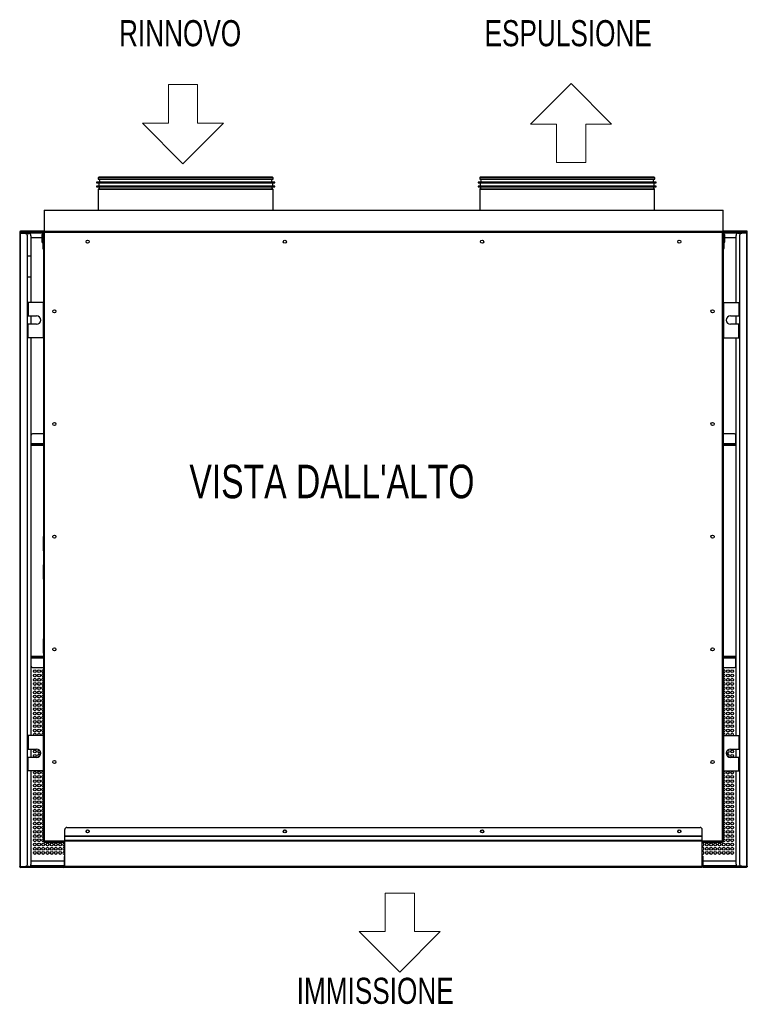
# Model space of a CAD drawing. Header units: millimetres. Extents: x 318 to 5748, y 314 to 3952.
# Tile 1 of 23: x 1731 to 2764, y 314 to 1712. Entities that reach past the tile are written whole.
import ezdxf

# ---------------------------------------------------------------- set-up
doc = ezdxf.new("R2010")
doc.units = ezdxf.units.MM
doc.header["$LTSCALE"] = 5
doc.styles.add('SLDTEXTSTYLE0', font='TXT', dxfattribs={"width": 0.75})

msp = doc.modelspace()

# ---------------------------------------------------------------- linework, layer by layer
at = {"color": 5, "linetype": 'Continuous', "lineweight": 18, "true_color": 0x0000ff}
for p, q in [((1942.5, 1565.2), (1942.5, 1619.8)), ((1942.5, 1619.8), (1984.1, 1619.8)), ((1984.1, 1619.8), (1984.1, 1565.2)), ((1963.3, 1507.6), (1905.7, 1565.2)), ((1905.7, 1565.2), (1942.5, 1565.2)), ((1963.3, 1507.6), (2020.9, 1565.2)), ((2020.9, 1565.2), (1984.1, 1565.2)), ((2250.2, 417.2), (2250.2, 471.8)), ((2250.2, 471.8), (2291.8, 471.8)), ((2291.8, 471.8), (2291.8, 417.2)), ((2271, 359.6), (2213.4, 417.2)), ((2213.4, 417.2), (2250.2, 417.2)), ((2271, 359.6), (2328.6, 417.2)), ((2328.6, 417.2), (2291.8, 417.2))]:
    msp.add_line(p, q, dxfattribs=at)
at = {"color": 1, "linetype": 'Continuous', "lineweight": 18}
for p, q in [((2514.2, 1621.5), (2456.7, 1563.9)), ((2514.2, 1621.5), (2571.8, 1563.9)), ((2456.7, 1563.9), (2493.5, 1563.9)), ((2493.5, 1563.9), (2493.5, 1509.3)), ((2571.8, 1563.9), (2535, 1563.9)), ((2535, 1509.3), (2535, 1563.9)), ((2493.5, 1509.3), (2535, 1509.3))]:
    msp.add_line(p, q, dxfattribs=at)
at = {"color": 7, "linetype": 'Continuous', "lineweight": 25}
for p, q in [((1842.9, 1487.5), (1842.9, 1485.4)), ((1842.9, 1485.4), (1967.1, 1485.4)), ((1844.1, 1485.2), (1845.1, 1481.4)), ((1967.1, 1485.4), (2091.3, 1485.4)), ((2089.1, 1481.4), (2090.1, 1485.2)), ((2091.3, 1485.4), (2091.3, 1487.5)), ((2384.5, 1487.5), (2384.5, 1485.4)), ((2384.5, 1485.4), (2508.7, 1485.4)), ((2385.7, 1485.2), (2386.7, 1481.4)), ((2508.7, 1485.4), (2632.9, 1485.4)), ((2630.7, 1481.4), (2631.7, 1485.2)), ((2632.9, 1485.4), (2632.9, 1487.5)), ((1840.6, 1481.4), (1840.6, 1480.4)), ((1967.1, 1481.4), (1840.6, 1481.4)), ((1840.6, 1480.4), (1967.1, 1480.4)), ((1840.6, 1475.7), (1840.6, 1474.7)), ((1967.1, 1475.7), (1840.6, 1475.7)), ((1840.6, 1474.7), (1967.1, 1474.7)), ((1843.1, 1471), (1843.1, 1441.8)), ((1845.1, 1474.7), (1843.2, 1471.5)), ((1843.6, 1480.4), (1843.6, 1475.7)), ((2093.6, 1481.4), (1967.1, 1481.4)), ((1967.1, 1480.4), (2093.6, 1480.4)), ((2093.6, 1475.7), (1967.1, 1475.7)), ((1967.1, 1474.7), (2093.6, 1474.7)), ((2091, 1471.5), (2089.1, 1474.7)), ((2090.6, 1475.7), (2090.6, 1480.4)), ((2091.1, 1441.8), (2091.1, 1471)), ((2093.6, 1480.4), (2093.6, 1481.4)), ((2093.6, 1474.7), (2093.6, 1475.7)), ((2382.2, 1481.4), (2382.2, 1480.4)), ((2508.7, 1481.4), (2382.2, 1481.4)), ((2382.2, 1480.4), (2508.7, 1480.4)), ((2382.2, 1475.7), (2382.2, 1474.7)), ((2508.7, 1475.7), (2382.2, 1475.7)), ((2382.2, 1474.7), (2508.7, 1474.7)), ((2384.7, 1471), (2384.7, 1441.8)), ((2386.7, 1474.7), (2384.8, 1471.5)), ((2385.2, 1480.4), (2385.2, 1475.7)), ((2635.2, 1481.4), (2508.7, 1481.4)), ((2508.7, 1480.4), (2635.2, 1480.4)), ((2635.2, 1475.7), (2508.7, 1475.7)), ((2508.7, 1474.7), (2635.2, 1474.7)), ((2632.6, 1471.5), (2630.7, 1474.7)), ((2632.2, 1475.7), (2632.2, 1480.4)), ((2632.7, 1441.8), (2632.7, 1471)), ((2635.2, 1480.4), (2635.2, 1481.4)), ((2635.2, 1474.7), (2635.2, 1475.7)), ((1766.2, 1441.8), (1766.2, 1411.8)), ((1766.2, 1441.8), (2730.2, 1441.8)), ((2730.2, 1411.8), (2730.2, 1441.8)), ((1731.5, 1410.6), (1731.5, 1410.6)), ((1731.5, 1410.3), (1731.5, 1408.3)), ((1731.5, 1408.3), (1731.5, 509.6)), ((1732.5, 1408.3), (1731.5, 1408.3)), ((1732.3, 1408.3), (1732.3, 1410.3)), ((1732.4, 1410.6), (1733.5, 1410.6)), ((1732.5, 1411.6), (1732.5, 1411.6)), ((1732.5, 1410.7), (1732.5, 1410.6)), ((1742.5, 1410.6), (1732.5, 1410.6)), ((1732.5, 509.6), (1732.5, 1408.3)), ((1739.5, 1408.3), (1732.5, 1408.3)), ((1764.2, 1411.6), (1732.8, 1411.6)), ((1732.8, 1410.8), (1764.2, 1410.8)), ((1733.5, 1410.6), (1740.5, 1410.6)), ((1739.5, 1408.3), (1744.5, 1408.3)), ((1740.5, 1408.3), (1740.5, 1410.6)), ((1742.5, 1410.8), (1742.5, 1409.6)), ((1742.5, 1409.6), (1742.5, 1408.3)), ((1742.5, 512.6), (1742.5, 1405.3)), ((1747.5, 1405.3), (1747.5, 1376.6)), ((1747.5, 1402.6), (1763.1, 1402.6)), ((1763.6, 1406.9), (1763.1, 1406.4)), ((1763.1, 1406.4), (1763.1, 1396.4)), ((1764.4, 1406.9), (1763.6, 1406.9)), ((1763.6, 1406.9), (1763.6, 1401.4)), ((1763.6, 1401.4), (1763.6, 1395.9)), ((1766.4, 1411.6), (1764.2, 1411.6)), ((1764.4, 1410.6), (1764.4, 1386.6)), ((1765.2, 1386.6), (1765.2, 1410.6)), ((1765.6, 1410.5), (1765.2, 1410.5)), ((1765.6, 1404.7), (1765.2, 1405.8)), ((1765.2, 1397), (1765.6, 1398.2)), ((1765.6, 1411), (1765.6, 545)), ((1766.4, 1411), (1765.6, 1411)), ((1765.9, 1411.3), (1765.9, 1411)), ((1766.4, 1411.3), (1765.9, 1411.3)), ((1766.2, 1411.8), (2730.2, 1411.8)), ((1766.4, 1411), (1766.4, 1411.8)), ((1766.4, 1411), (1766.9, 1410.5)), ((1766.9, 1410.5), (1766.4, 1411)), ((1766.4, 1411), (1766.4, 1411)), ((1766.4, 1411), (1766.4, 1411)), ((1766.9, 1410.5), (2728.9, 1410.5)), ((1766.9, 545.5), (1766.9, 1410.5)), ((2729.4, 1411), (2728.9, 1410.5)), ((2728.9, 1410.5), (2729.4, 1411)), ((2728.9, 1410.5), (2728.9, 545.5)), ((2729.4, 1411), (2729.4, 1411.8)), ((2730.9, 1411.6), (2729.4, 1411.6)), ((2729.9, 1411.3), (2729.4, 1411.3)), ((2729.4, 1411), (2730.2, 1411)), ((2729.4, 1411), (2729.4, 1411)), ((2729.4, 1411), (2729.4, 1411)), ((2729.9, 1411), (2729.9, 1411.3)), ((2730.2, 545), (2730.2, 1411)), ((2730.7, 1410.5), (2730.2, 1410.5)), ((2730.7, 1406), (2730.2, 1404.7)), ((2730.2, 1398.2), (2730.7, 1396.8)), ((2730.7, 1411), (2730.7, 1387)), ((2731.5, 1387), (2731.5, 1411)), ((2732.2, 1406.9), (2731.5, 1406.9)), ((2763.1, 1412), (2731.7, 1412)), ((2731.7, 1411.2), (2763.1, 1411.2)), ((2732.7, 1406.4), (2732.2, 1406.9)), ((2732.2, 1401.4), (2732.2, 1406.9)), ((2732.2, 1395.9), (2732.2, 1401.4)), ((2732.7, 1396.4), (2732.7, 1406.4)), ((2732.7, 1402.6), (2748.4, 1402.6)), ((2748.4, 1310.5), (2748.4, 1405.7)), ((2751.4, 1408.7), (2756.4, 1408.7)), ((2753.3, 1409.6), (2753.3, 1411.2)), ((2763.3, 1410.6), (2753.3, 1410.6)), ((2753.3, 1408.7), (2753.3, 1409.6)), ((2753.4, 1405.7), (2753.4, 513)), ((2755.3, 1410.6), (2755.3, 1408.7)), ((2762.3, 1410.6), (2755.3, 1410.6)), ((2763.4, 1408.7), (2756.4, 1408.7)), ((2763.6, 1410.6), (2762.3, 1410.6)), ((2763.3, 1410.6), (2763.3, 1411.2)), ((2763.4, 1408.7), (2763.4, 510)), ((2764.4, 1408.7), (2763.4, 1408.7)), ((2763.6, 1408.7), (2763.6, 1410.7)), ((2764.4, 1408.7), (2764.4, 1410.7)), ((2764.4, 510), (2764.4, 1408.7)), ((1763.1, 1396.4), (1763.6, 1395.9)), ((1763.6, 1395.9), (1764.4, 1395.9)), ((1764.4, 1386.6), (1765.2, 1386.6)), ((1765.1, 1386.6), (1765.1, 1310.5)), ((2730.7, 1310.5), (2730.7, 1387)), ((2730.7, 1387), (2731.5, 1387)), ((2731.5, 1395.9), (2732.2, 1395.9)), ((2732.2, 1395.9), (2732.7, 1396.4)), ((1742.5, 1376.6), (1747.5, 1376.6)), ((1747.5, 1376.1), (1742.5, 1376.1)), ((1747.5, 1376.1), (1747.5, 1347.1)), ((1742.5, 1347.1), (1747.5, 1347.1)), ((1747.5, 1346.6), (1742.5, 1346.6)), ((1747.5, 1346.6), (1747.5, 1310.5)), ((1743.4, 1310.5), (1742.5, 1310.5)), ((1743.4, 1310.5), (1743.4, 1291.5)), ((1765.4, 1310.5), (1743.4, 1310.5)), ((1765.4, 1260.5), (1765.4, 1310.5)), ((1765.4, 1310.5), (1765.6, 1310.5)), ((2730.2, 1310.5), (2730.4, 1310.5)), ((2730.4, 1310.5), (2730.4, 1260.5)), ((2730.4, 1310.5), (2752.4, 1310.5)), ((2752.4, 1310.5), (2752.4, 1291.5)), ((2752.4, 1310.5), (2753.4, 1310.5)), ((1742.5, 1291.5), (1743.4, 1291.5)), ((1743.4, 1291.5), (1755.4, 1291.5)), ((1747.5, 1291.5), (1747.5, 1279.5)), ((2740.4, 1291.5), (2752.4, 1291.5)), ((2748.4, 1279.5), (2748.4, 1291.5)), ((2752.4, 1291.5), (2753.4, 1291.5)), ((1743.4, 1279.5), (1742.5, 1279.5)), ((1743.4, 1260.5), (1743.4, 1279.5)), ((1755.4, 1279.5), (1743.4, 1279.5)), ((2752.4, 1279.5), (2740.4, 1279.5)), ((2752.4, 1260.5), (2752.4, 1279.5)), ((2753.4, 1279.5), (2752.4, 1279.5)), ((1743.4, 1260.5), (1742.5, 1260.5)), ((1765.4, 1260.5), (1743.4, 1260.5)), ((1747.5, 1260.5), (1747.5, 695.5)), ((1765.1, 1260.5), (1765.1, 978.2)), ((1765.6, 1260.5), (1765.4, 1260.5)), ((2730.4, 1260.5), (2730.2, 1260.5)), ((2730.4, 1260.5), (2752.4, 1260.5)), ((2730.7, 695.5), (2730.7, 1260.5)), ((2748.4, 695.5), (2748.4, 1260.5)), ((2752.4, 1260.5), (2753.4, 1260.5)), ((1747.5, 1122), (1747.5, 1110)), ((1765.1, 1124), (1749.5, 1124)), ((2746.3, 1124), (2730.7, 1124)), ((2748.3, 1110), (2748.3, 1122)), ((1747.5, 1110.6), (1747.5, 1110.6)), ((1747.5, 1110), (1747.5, 1108)), ((1747.5, 1109.6), (1747.5, 1109.6)), ((1747.5, 1109), (1747.5, 1109)), ((1765.1, 1108), (1747.5, 1108)), ((1747.5, 1108), (1747.5, 1108)), ((2748.3, 1108), (2730.7, 1108)), ((2748.3, 1110.6), (2748.4, 1110.6)), ((2748.3, 1108), (2748.3, 1110)), ((2748.3, 1109.6), (2748.4, 1109.6)), ((2748.4, 1109), (2748.3, 1109)), ((2748.4, 1108), (2748.3, 1108)), ((1765.1, 978.2), (1765.6, 978.2)), ((1765.1, 957.8), (1765.1, 978.2)), ((1765.6, 957.8), (1765.1, 957.8)), ((1765.1, 957.8), (1765.1, 938.2)), ((1765.1, 938.2), (1765.6, 938.2)), ((1765.1, 917.8), (1765.1, 938.2)), ((1765.6, 917.8), (1765.1, 917.8)), ((1765.1, 917.8), (1765.1, 841.1)), ((1765.1, 841.1), (1765.1, 832.7)), ((1765.1, 812.4), (1765.1, 832.7)), ((1765.1, 812.4), (1765.1, 804)), ((1747.5, 808), (1747.5, 806)), ((1747.5, 808), (1765.1, 808)), ((1747.5, 808), (1747.5, 808)), ((1747.5, 807), (1747.5, 807)), ((1747.5, 806.4), (1747.5, 806.4)), ((1747.5, 806), (1747.5, 794)), ((1765.1, 804), (1765.1, 695.5)), ((2730.7, 808), (2748.3, 808)), ((2748.3, 806), (2748.3, 808)), ((2748.3, 808), (2748.4, 808)), ((2748.3, 807), (2748.4, 807)), ((2748.4, 806.4), (2748.3, 806.4)), ((2748.3, 794), (2748.3, 806)), ((1749.5, 792), (1765.1, 792)), ((1764.9, 788.9), (1765.1, 788.9)), ((2730.7, 792), (2746.3, 792)), ((1764.9, 782.9), (1765.1, 782.9)), ((1764.9, 776.9), (1765.1, 776.9)), ((1764.9, 770.9), (1765.1, 770.9)), ((1764.9, 764.9), (1765.1, 764.9)), ((1764.9, 758.9), (1765.1, 758.9)), ((1764.9, 752.9), (1765.1, 752.9)), ((1764.9, 746.9), (1765.1, 746.9)), ((1764.9, 740.9), (1765.1, 740.9)), ((1764.9, 734.9), (1765.1, 734.9)), ((1764.9, 728.9), (1765.1, 728.9)), ((1764.9, 722.9), (1765.1, 722.9)), ((1764.9, 716.9), (1765.1, 716.9)), ((1764.9, 710.9), (1765.1, 710.9)), ((1764.9, 704.9), (1765.1, 704.9)), ((1743.4, 695.5), (1742.5, 695.5)), ((1743.4, 695.5), (1743.4, 676.5)), ((1765.4, 695.5), (1743.4, 695.5)), ((1764.9, 698.9), (1765.1, 698.9)), ((1765.4, 645.5), (1765.4, 695.5)), ((1765.4, 695.5), (1765.6, 695.5)), ((2730.2, 695.5), (2730.4, 695.5)), ((2730.4, 695.5), (2730.4, 645.5)), ((2730.4, 695.5), (2752.4, 695.5)), ((2752.4, 695.5), (2752.4, 676.5)), ((2752.4, 695.5), (2753.4, 695.5)), ((1742.5, 676.5), (1743.4, 676.5)), ((1743.4, 676.5), (1755.4, 676.5)), ((1747.5, 676.5), (1747.5, 664.5)), ((1758.9, 674.9), (1759.7, 674.7)), ((2740.4, 676.5), (2752.4, 676.5)), ((2748.4, 664.5), (2748.4, 676.5)), ((2752.4, 676.5), (2753.4, 676.5)), ((1743.4, 664.5), (1742.5, 664.5)), ((1743.4, 645.5), (1743.4, 664.5)), ((1755.4, 664.5), (1743.4, 664.5)), ((2752.4, 664.5), (2740.4, 664.5)), ((2752.4, 645.5), (2752.4, 664.5)), ((2753.4, 664.5), (2752.4, 664.5)), ((1743.4, 645.5), (1742.5, 645.5)), ((1765.4, 645.5), (1743.4, 645.5)), ((1747.5, 645.5), (1747.5, 512.6)), ((1764.9, 644.9), (1765.1, 644.9)), ((1765.1, 645.5), (1765.1, 545.5)), ((1765.6, 645.5), (1765.4, 645.5)), ((2730.4, 645.5), (2730.2, 645.5)), ((2730.4, 645.5), (2752.4, 645.5)), ((2730.7, 545.5), (2730.7, 645.5)), ((2748.4, 513), (2748.4, 645.5)), ((2752.4, 645.5), (2753.4, 645.5)), ((1764.9, 638.9), (1765.1, 638.9)), ((1764.9, 632.9), (1765.1, 632.9)), ((1764.9, 626.9), (1765.1, 626.9)), ((1764.9, 620.9), (1765.1, 620.9)), ((1764.9, 614.9), (1765.1, 614.9)), ((1764.9, 608.9), (1765.1, 608.9)), ((1764.9, 602.9), (1765.1, 602.9)), ((1764.9, 596.9), (1765.1, 596.9)), ((1764.9, 590.9), (1765.1, 590.9)), ((1764.9, 584.9), (1765.1, 584.9)), ((1764.9, 578.9), (1765.1, 578.9)), ((1764.9, 572.9), (1765.1, 572.9)), ((1764.9, 566.9), (1765.1, 566.9)), ((1764.9, 560.9), (1765.1, 560.9)), ((1795.4, 552.9), (1795.4, 562.2)), ((1798.4, 565.2), (2697.4, 565.2)), ((2700.4, 552.9), (2700.4, 562.2)), ((1764.9, 554.9), (1765.1, 554.9)), ((1764.9, 548.9), (1765.1, 548.9)), ((1765.1, 545.5), (1765.6, 545.5)), ((1766.9, 545.5), (1766.4, 545)), ((1766.4, 545), (1766.9, 545.5)), ((2700.4, 552.9), (1795.4, 552.9)), ((1795.4, 552.6), (1795.4, 552.9)), ((1795.4, 552.6), (2700.4, 552.6)), ((1795.4, 546.8), (1795.4, 552.6)), ((2700.4, 546.8), (1795.4, 546.8)), ((1795.4, 546.8), (1795.4, 545.9)), ((1795.4, 509.9), (1795.4, 545.9)), ((1795.4, 545.9), (2700.4, 545.9)), ((2700.4, 552.9), (2700.4, 552.6)), ((2700.4, 546.8), (2700.4, 552.6)), ((2700.4, 545.9), (2700.4, 546.8)), ((2700.4, 509.9), (2700.4, 545.9)), ((2728.9, 545.5), (2729.4, 545)), ((2729.4, 545), (2728.9, 545.5)), ((2730.2, 545.5), (2730.7, 545.5)), ((1766.4, 545), (1765.6, 545)), ((1765.9, 545), (1765.9, 544.7)), ((1765.9, 544.7), (1766.4, 544.7)), ((1766.4, 545), (1766.4, 544.2)), ((1766.4, 545), (1766.4, 545)), ((1766.4, 545), (1766.4, 545)), ((1766.4, 544.2), (1795.4, 544.2)), ((1794.9, 542.9), (1795.4, 542.8)), ((1794.9, 536.9), (1795.4, 536.8)), ((2700.4, 544.2), (2729.4, 544.2)), ((2729.4, 545), (2730.2, 545)), ((2729.4, 545), (2729.4, 544.2)), ((2729.4, 545), (2729.4, 545)), ((2729.4, 545), (2729.4, 545)), ((2729.4, 544.7), (2729.9, 544.7)), ((2729.9, 544.7), (2729.9, 545)), ((1794.4, 517.4), (1747.5, 517.4)), ((1795.2, 523.3), (1794.4, 523.3)), ((1794.4, 523.3), (1794.4, 520.3)), ((1794.4, 520.3), (1795.2, 520.3)), ((1794.4, 520.3), (1794.4, 509.3)), ((1794.9, 530.9), (1795.4, 530.8)), ((1795.2, 523.3), (1795.2, 520.3)), ((1795.2, 509.3), (1795.2, 520.3)), ((1795.4, 517.4), (1795.2, 517.4)), ((1795.4, 524.3), (1795.4, 524.3)), ((1795.4, 523.5), (1795.4, 523.5)), ((2700.4, 524.7), (2700.5, 524.7)), ((2700.4, 523.9), (2700.5, 523.9)), ((2700.7, 517.4), (2700.4, 517.4)), ((2701.5, 523.7), (2700.7, 523.7)), ((2700.7, 520.7), (2700.7, 523.7)), ((2700.7, 520.7), (2700.7, 509.7)), ((2700.7, 520.7), (2701.5, 520.7)), ((2701.5, 520.7), (2701.5, 523.7)), ((2701.5, 509.7), (2701.5, 520.7)), ((2748.4, 517.4), (2701.5, 517.4)), ((1731.5, 509.4), (1731.5, 509.6)), ((1731.5, 509.6), (1732.5, 509.6)), ((1731.5, 509.4), (1731.5, 509.4)), ((1732.4, 509.4), (1733.3, 509.4)), ((1742.3, 509.4), (1732.4, 509.4)), ((1732.5, 509.6), (1739.5, 509.6)), ((1794.2, 509.1), (1732.8, 509.1)), ((1794.2, 508.3), (1732.8, 508.3)), ((1733.3, 509.4), (1742.3, 509.4)), ((1744.5, 509.6), (1739.5, 509.6)), ((1742.3, 509.4), (1742.3, 509.6)), ((1742.3, 509.6), (1742.3, 509.1)), ((2753.6, 508.6), (1794.8, 508.6)), ((2700.4, 509.9), (1795.4, 509.9)), ((1795.4, 509.9), (1795.4, 508.7)), ((1795.4, 508.7), (2700.4, 508.7)), ((1796.4, 508.7), (2699.4, 508.7)), ((1796.4, 508.7), (1796.4, 508.7)), ((2699.4, 508.7), (2699.4, 508.7)), ((2700.4, 508.7), (2700.4, 509.9)), ((2763.1, 509.5), (2701.7, 509.5)), ((2701.7, 508.7), (2763.1, 508.7)), ((2756.4, 510), (2751.4, 510)), ((2753.6, 510), (2753.6, 509.5)), ((2753.6, 509.5), (2753.6, 510)), ((2753.6, 508.6), (2753.6, 508.7)), ((2763.6, 508.6), (2753.6, 508.6)), ((2756.4, 510), (2763.4, 510)), ((2763.4, 510), (2764.4, 510)), ((2763.6, 508.6), (2763.6, 508.8)), ((2764.4, 509.4), (2764.2, 509.4)), ((2764.4, 510), (2764.4, 509.4))]:
    msp.add_line(p, q, dxfattribs=at)
at = {"color": 8, "linetype": 'Continuous', "lineweight": 25}
for p, q in [((1967.1, 1487.5), (1842.9, 1487.5)), ((1967.1, 1485.2), (1844.1, 1485.2)), ((2091.3, 1487.5), (1967.1, 1487.5)), ((2090.1, 1485.2), (1967.1, 1485.2)), ((2508.7, 1487.5), (2384.5, 1487.5)), ((2508.7, 1485.2), (2385.7, 1485.2)), ((2632.9, 1487.5), (2508.7, 1487.5)), ((2631.7, 1485.2), (2508.7, 1485.2)), ((1967.1, 1471), (1843.1, 1471)), ((1967.1, 1471.5), (1843.2, 1471.5)), ((2091, 1471.5), (1967.1, 1471.5)), ((2091.1, 1471), (1967.1, 1471)), ((2508.7, 1471), (2384.7, 1471)), ((2508.7, 1471.5), (2384.8, 1471.5)), ((2632.6, 1471.5), (2508.7, 1471.5)), ((2632.7, 1471), (2508.7, 1471)), ((1733.5, 1410.6), (1733.5, 1408.3)), ((1740.5, 1410.1), (1742.5, 1410.1)), ((1742.5, 1409.6), (1764.4, 1409.6)), ((2731.5, 1409.6), (2753.3, 1409.6)), ((2753.3, 1410.1), (2755.3, 1410.1)), ((2762.3, 1408.7), (2762.3, 1410.6)), ((1747.5, 1111.1), (1747.5, 1111.1)), ((1765.1, 1110), (1747.5, 1110)), ((1765.1, 1107.5), (1747.5, 1107.5)), ((2748.3, 1110), (2730.7, 1110)), ((2748.4, 1107.5), (2730.7, 1107.5)), ((2748.4, 1111.1), (2748.3, 1111.1)), ((1765.6, 841.1), (1765.1, 841.1)), ((1765.1, 832.7), (1765.6, 832.7)), ((1765.6, 812.4), (1765.1, 812.4)), ((1747.5, 808.5), (1765.1, 808.5)), ((1747.5, 806), (1765.1, 806)), ((1747.5, 805.4), (1747.5, 805.4)), ((1765.6, 804), (1765.1, 804)), ((2730.7, 808.5), (2748.4, 808.5)), ((2730.7, 806), (2748.3, 806)), ((2748.3, 805.4), (2748.4, 805.4)), ((1795.4, 545.5), (1766.9, 545.5)), ((2728.9, 545.5), (2700.4, 545.5)), ((1733.3, 509.4), (1733.3, 509.6)), ((1794.4, 510.4), (1746.4, 510.4)), ((1795.4, 510.4), (1795.2, 510.4)), ((2700.7, 510.4), (2700.4, 510.4)), ((2750, 510.4), (2701.5, 510.4)), ((2762.6, 510), (2762.6, 509.5))]:
    msp.add_line(p, q, dxfattribs=at)
at = {"color": 7, "linetype": 'Continuous', "lineweight": 25, "flags": 128}
msp.add_lwpolyline([(2736, 674.7), (2736.2, 674.7), (2736.9, 674.9)], dxfattribs=at)
at = {"color": 7, "linetype": 'Continuous', "lineweight": 25}
for centre, radius in [((1827.9, 1396.8), 2.25), ((2107.9, 1396.8), 2.25), ((2387.9, 1396.8), 2.25), ((2667.9, 1396.8), 2.25), ((1780.7, 1298), 2.25), ((2715.1, 1298), 2.25), ((1780.7, 1138), 2.25), ((2715.1, 1138), 2.25), ((1780.7, 978), 2.25), ((2715.1, 978), 2.25), ((1780.7, 818), 2.25), ((2715.1, 818), 2.25), ((1752.9, 786.9), 2), ((1758.9, 786.9), 2), ((2736.9, 786.9), 2), ((2742.9, 786.9), 2), ((1752.9, 780.9), 2), ((1752.9, 774.9), 2), ((1752.9, 768.9), 2), ((1758.9, 780.9), 2), ((1758.9, 774.9), 2), ((1758.9, 768.9), 2), ((2736.9, 780.9), 2), ((2736.9, 774.9), 2), ((2736.9, 768.9), 2), ((2742.9, 780.9), 2), ((2742.9, 774.9), 2), ((2742.9, 768.9), 2), ((1752.9, 762.9), 2), ((1752.9, 756.9), 2), ((1758.9, 762.9), 2), ((1758.9, 756.9), 2), ((2736.9, 762.9), 2), ((2736.9, 756.9), 2), ((2742.9, 762.9), 2), ((2742.9, 756.9), 2), ((1752.9, 750.9), 2), ((1752.9, 744.9), 2), ((1758.9, 750.9), 2), ((1758.9, 744.9), 2), ((2736.9, 750.9), 2), ((2736.9, 744.9), 2), ((2742.9, 750.9), 2), ((2742.9, 744.9), 2), ((1752.9, 738.9), 2), ((1752.9, 732.9), 2), ((1752.9, 726.9), 2), ((1758.9, 738.9), 2), ((1758.9, 732.9), 2), ((1758.9, 726.9), 2), ((2736.9, 738.9), 2), ((2736.9, 732.9), 2), ((2736.9, 726.9), 2), ((2742.9, 738.9), 2), ((2742.9, 732.9), 2), ((2742.9, 726.9), 2), ((1752.9, 720.9), 2), ((1752.9, 714.9), 2), ((1758.9, 720.9), 2), ((1758.9, 714.9), 2), ((2736.9, 720.9), 2), ((2736.9, 714.9), 2), ((2742.9, 720.9), 2), ((2742.9, 714.9), 2), ((1752.9, 708.9), 2), ((1752.9, 702.9), 2), ((1758.9, 708.9), 2), ((1758.9, 702.9), 2), ((2736.9, 708.9), 2), ((2736.9, 702.9), 2), ((2742.9, 708.9), 2), ((2742.9, 702.9), 2), ((1752.9, 672.9), 2), ((2742.9, 672.9), 2), ((1752.9, 666.9), 2), ((1780.7, 658), 2.25), ((2715.1, 658), 2.25), ((2742.9, 666.9), 2), ((1752.9, 642.9), 2), ((1758.9, 642.9), 2), ((2736.9, 642.9), 2), ((2742.9, 642.9), 2), ((1752.9, 636.9), 2), ((1752.9, 630.9), 2), ((1758.9, 636.9), 2), ((1758.9, 630.9), 2), ((2736.9, 636.9), 2), ((2736.9, 630.9), 2), ((2742.9, 636.9), 2), ((2742.9, 630.9), 2), ((1752.9, 624.9), 2), ((1752.9, 618.9), 2), ((1758.9, 624.9), 2), ((1758.9, 618.9), 2), ((2736.9, 624.9), 2), ((2736.9, 618.9), 2), ((2742.9, 624.9), 2), ((2742.9, 618.9), 2), ((1752.9, 612.9), 2), ((1752.9, 606.9), 2), ((1752.9, 600.9), 2), ((1758.9, 612.9), 2), ((1758.9, 606.9), 2), ((1758.9, 600.9), 2), ((2736.9, 612.9), 2), ((2736.9, 606.9), 2), ((2736.9, 600.9), 2), ((2742.9, 612.9), 2), ((2742.9, 606.9), 2), ((2742.9, 600.9), 2), ((1752.9, 594.9), 2), ((1752.9, 588.9), 2), ((1758.9, 594.9), 2), ((1758.9, 588.9), 2), ((2736.9, 594.9), 2), ((2736.9, 588.9), 2), ((2742.9, 594.9), 2), ((2742.9, 588.9), 2), ((1752.9, 582.9), 2), ((1752.9, 576.9), 2), ((1758.9, 582.9), 2), ((1758.9, 576.9), 2), ((2736.9, 582.9), 2), ((2736.9, 576.9), 2), ((2742.9, 582.9), 2), ((2742.9, 576.9), 2), ((1752.9, 570.9), 2), ((1752.9, 564.9), 2), ((1752.9, 558.9), 2), ((1758.9, 570.9), 2), ((1758.9, 564.9), 2), ((1758.9, 558.9), 2), ((1827.9, 559.6), 2.25), ((2107.9, 559.6), 2.25), ((2387.9, 559.6), 2.25), ((2667.9, 559.6), 2.25), ((2736.9, 570.9), 2), ((2736.9, 564.9), 2), ((2736.9, 558.9), 2), ((2742.9, 570.9), 2), ((2742.9, 564.9), 2), ((2742.9, 558.9), 2), ((1752.9, 552.9), 2), ((1752.9, 546.9), 2), ((1758.9, 552.9), 2), ((1758.9, 546.9), 2), ((2736.9, 552.9), 2), ((2736.9, 546.9), 2), ((2742.9, 552.9), 2), ((2742.9, 546.9), 2), ((1752.9, 540.9), 2), ((1752.9, 534.9), 2), ((1758.9, 540.9), 2), ((1758.9, 534.9), 2), ((1764.9, 540.9), 2), ((1764.9, 534.9), 2), ((1770.9, 540.9), 2), ((1770.9, 534.9), 2), ((1776.9, 540.9), 2), ((1776.9, 534.9), 2), ((1782.9, 540.9), 2), ((1782.9, 534.9), 2), ((1788.9, 540.9), 2), ((1788.9, 534.9), 2), ((2706.9, 540.9), 2), ((2706.9, 534.9), 2), ((2712.9, 540.9), 2), ((2712.9, 534.9), 2), ((2718.9, 540.9), 2), ((2718.9, 534.9), 2), ((2724.9, 540.9), 2), ((2724.9, 534.9), 2), ((2730.9, 540.9), 2), ((2730.9, 534.9), 2), ((2736.9, 540.9), 2), ((2736.9, 534.9), 2), ((2742.9, 540.9), 2), ((2742.9, 534.9), 2), ((1752.9, 528.9), 2), ((1758.9, 528.9), 2), ((1764.9, 528.9), 2), ((1770.9, 528.9), 2), ((1776.9, 528.9), 2), ((1782.9, 528.9), 2), ((1788.9, 528.9), 2), ((2706.9, 528.9), 2), ((2712.9, 528.9), 2), ((2718.9, 528.9), 2), ((2724.9, 528.9), 2), ((2730.9, 528.9), 2), ((2736.9, 528.9), 2), ((2742.9, 528.9), 2)]:
    msp.add_circle(centre, radius, dxfattribs=at)
for centre, radius, start, end in [((1843.8, 1487.5), 0.9, 90, 180), ((1845, 1485.4), 0.9, 180, 194.4775), ((2089.2, 1485.4), 0.9, 345.5225, 0), ((2090.4, 1487.5), 0.9, 0, 90), ((2385.4, 1487.5), 0.9, 90, 180), ((2386.6, 1485.4), 0.9, 180, 194.4775), ((2630.8, 1485.4), 0.9, 345.5225, 0), ((2632, 1487.5), 0.9, 0, 90), ((1844.1, 1471), 1, 150, 180), ((2090.1, 1471), 1, 0, 30), ((2385.7, 1471), 1, 150, 180), ((2631.7, 1471), 1, 0, 30), ((1732.8, 1410.3), 1.3, 90, 180), ((1732.8, 1410.3), 0.5, 90, 180), ((1739.5, 1405.3), 3, 0, 90), ((1744.5, 1405.3), 3, 0, 90), ((1764.2, 1410.6), 1, 0, 90), ((1764.2, 1410.6), 0.2, 0, 90), ((2731.7, 1411), 1, 90, 180), ((2731.7, 1411), 0.2, 90, 180), ((2751.4, 1405.7), 3, 90, 180), ((2756.4, 1405.7), 3, 90, 180), ((2763.1, 1410.7), 1.3, 0, 90), ((2763.1, 1410.7), 0.5, 0, 90), ((1755.4, 1285.5), 6, 270, 90), ((2740.4, 1285.5), 6, 90, 270), ((1749.5, 1122), 2, 90, 180), ((2746.3, 1122), 2, 0, 90), ((1749.5, 794), 2, 180, 270), ((1764.9, 786.9), 2, 90, 274.4449), ((2730.9, 786.9), 2, 262.9636, 97.0364), ((2746.3, 794), 2, 270, 0), ((1764.9, 780.9), 2, 90, 274.4449), ((1764.9, 774.9), 2, 90, 274.4449), ((1764.9, 768.9), 2, 90, 274.4449), ((2730.9, 780.9), 2, 262.9636, 97.0364), ((2730.9, 774.9), 2, 262.9636, 97.0364), ((2730.9, 768.9), 2, 262.9636, 97.0364), ((1764.9, 762.9), 2, 90, 274.4449), ((1764.9, 756.9), 2, 90, 274.4449), ((2730.9, 762.9), 2, 262.9636, 97.0364), ((2730.9, 756.9), 2, 262.9636, 97.0364), ((1764.9, 750.9), 2, 90, 274.4449), ((1764.9, 744.9), 2, 90, 274.4449), ((2730.9, 750.9), 2, 262.9636, 97.0364), ((2730.9, 744.9), 2, 262.9636, 97.0364), ((1764.9, 738.9), 2, 90, 274.4449), ((1764.9, 732.9), 2, 90, 274.4449), ((1764.9, 726.9), 2, 90, 274.4449), ((2730.9, 738.9), 2, 262.9636, 97.0364), ((2730.9, 732.9), 2, 262.9636, 97.0364), ((2730.9, 726.9), 2, 262.9636, 97.0364), ((1764.9, 720.9), 2, 90, 274.4449), ((1764.9, 714.9), 2, 90, 274.4449), ((2730.9, 720.9), 2, 262.9636, 97.0364), ((2730.9, 714.9), 2, 262.9636, 97.0364), ((1764.9, 708.9), 2, 90, 274.4449), ((1764.9, 702.9), 2, 90, 274.4449), ((2730.9, 708.9), 2, 262.9636, 97.0364), ((2730.9, 702.9), 2, 262.9636, 97.0364), ((1752.9, 696.9), 2, 90, 221.8744), ((1752.9, 696.9), 2, 318.1256, 90), ((1758.9, 696.9), 2, 90, 221.8744), ((1758.9, 696.9), 2, 318.1256, 90), ((1764.9, 696.9), 2, 90, 221.8744), ((2730.9, 696.9), 2, 318.1256, 97.0364), ((2736.9, 696.9), 2, 90, 221.8744), ((2736.9, 696.9), 2, 318.1256, 90), ((2742.9, 696.9), 2, 90, 221.8744), ((2742.9, 696.9), 2, 318.1256, 90), ((1755.4, 670.5), 6, 270, 90), ((1758.9, 672.9), 2, 90, 358.7968), ((2740.4, 670.5), 6, 90, 270), ((2736.9, 672.9), 2, 174.792, 90), ((1758.9, 666.9), 2, 90, 241.157), ((1758.9, 666.9), 2, 26.936, 90), ((2736.9, 666.9), 2, 90, 155.9045), ((2736.9, 666.9), 2, 297.4743, 90), ((1764.9, 642.9), 2, 90, 274.4449), ((2730.9, 642.9), 2, 262.9636, 97.0364), ((1764.9, 636.9), 2, 90, 274.4449), ((1764.9, 630.9), 2, 90, 274.4449), ((2730.9, 636.9), 2, 262.9636, 97.0364), ((2730.9, 630.9), 2, 262.9636, 97.0364), ((1764.9, 624.9), 2, 90, 274.4449), ((1764.9, 618.9), 2, 90, 274.4449), ((2730.9, 624.9), 2, 262.9636, 97.0364), ((2730.9, 618.9), 2, 262.9636, 97.0364), ((1764.9, 612.9), 2, 90, 274.4449), ((1764.9, 606.9), 2, 90, 274.4449), ((1764.9, 600.9), 2, 90, 274.4449), ((2730.9, 612.9), 2, 262.9636, 97.0364), ((2730.9, 606.9), 2, 262.9636, 97.0364), ((2730.9, 600.9), 2, 262.9636, 97.0364), ((1764.9, 594.9), 2, 90, 274.4449), ((1764.9, 588.9), 2, 90, 274.4449), ((2730.9, 594.9), 2, 262.9636, 97.0364), ((2730.9, 588.9), 2, 262.9636, 97.0364), ((1764.9, 582.9), 2, 90, 274.4449), ((1764.9, 576.9), 2, 90, 274.4449), ((2730.9, 582.9), 2, 262.9636, 97.0364), ((2730.9, 576.9), 2, 262.9636, 97.0364), ((1764.9, 570.9), 2, 90, 274.4449), ((1764.9, 564.9), 2, 90, 274.4449), ((1764.9, 558.9), 2, 90, 274.4449), ((1798.4, 562.2), 3, 90, 180), ((1827.9, 559.2), 2.25, 4.7163, 175.2837), ((2107.9, 559.2), 2.25, 4.7163, 175.2837), ((2387.9, 559.2), 2.25, 4.7163, 175.2837), ((2667.9, 559.2), 2.25, 4.7163, 175.2837), ((2697.4, 562.2), 3, 0, 90), ((2730.9, 570.9), 2, 262.9636, 97.0364), ((2730.9, 564.9), 2, 262.9636, 97.0364), ((2730.9, 558.9), 2, 262.9636, 97.0364), ((1764.9, 552.9), 2, 90, 274.4449), ((1764.9, 546.9), 2, 90, 293.6396), ((2730.9, 546.9), 2, 246.3604, 97.0364), ((2730.9, 552.9), 2, 262.9636, 97.0364), ((1794.9, 540.9), 2, 90, 283.1499), ((1794.9, 534.9), 2, 90, 283.1499), ((2700.9, 540.9), 2, 254.1869, 105.8131), ((2700.9, 534.9), 2, 254.1869, 105.8131), ((1794.9, 528.9), 2, 90, 283.1499), ((1795.4, 523.3), 1, 90, 180), ((1795.4, 523.3), 0.2, 90, 180), ((2700.9, 528.9), 2, 254.1869, 105.8131), ((2700.5, 523.7), 1, 0, 90), ((2700.5, 523.7), 0.2, 0, 90), ((1732.8, 509.6), 1.3, 180, 270), ((1732.8, 509.6), 0.5, 180, 270), ((1739.5, 512.6), 3, 270, 0), ((1744.5, 512.6), 3, 270, 0), ((1794.2, 509.3), 1, 270, 0), ((1794.2, 509.3), 0.2, 270, 0), ((2701.7, 509.7), 1, 180, 270), ((2701.7, 509.7), 0.2, 180, 270), ((2751.4, 513), 3, 180, 270), ((2756.4, 513), 3, 180, 270), ((2763.1, 510), 1.3, 270, 0), ((2763.1, 510), 0.5, 270, 0)]:
    msp.add_arc(centre, radius, start, end, dxfattribs=at)
for points, knots in [([(1967.1, 1488.4), (1963.4, 1488.4), (1955.9, 1488.4), (1944.5, 1488.4), (1933, 1488.4), (1922.9, 1488.4), (1914.1, 1488.4), (1906.7, 1488.4), (1898.3, 1488.4), (1889.2, 1488.4), (1880.8, 1488.4), (1874, 1488.4), (1868.7, 1488.4), (1863.8, 1488.4), (1859.5, 1488.4), (1855.7, 1488.4), (1851.9, 1488.4), (1848.4, 1488.4), (1845.7, 1488.4), (1844.1, 1488.4), (1843.9, 1488.4), (1843.8, 1488.4)], [0, 0, 0, 0, 0.057279, 0.116486, 0.177452, 0.239965, 0.282509, 0.325403, 0.368621, 0.434127, 0.499984, 0.543893, 0.5877, 0.631379, 0.674595, 0.717488, 0.760035, 0.822548, 0.883514, 0.942721, 1, 1, 1, 1]), ([(2090.4, 1488.4), (2090.3, 1488.4), (2090.1, 1488.4), (2088.5, 1488.4), (2085.8, 1488.4), (2082.3, 1488.4), (2078.5, 1488.4), (2074.7, 1488.4), (2069.6, 1488.4), (2063, 1488.4), (2055.4, 1488.4), (2048.1, 1488.4), (2041.5, 1488.4), (2034.6, 1488.4), (2027.5, 1488.4), (2020.1, 1488.4), (2011.3, 1488.4), (2001.2, 1488.4), (1989.7, 1488.4), (1978.3, 1488.4), (1970.8, 1488.4), (1967.1, 1488.4)], [0, 0, 0, 0, 0.0572788, 0.1164858, 0.1774517, 0.2399651, 0.2825092, 0.3254027, 0.3686212, 0.4341274, 0.4999838, 0.5438934, 0.5877004, 0.6313788, 0.6745949, 0.7174884, 0.7600349, 0.8225483, 0.8835142, 0.9427212, 1, 1, 1, 1]), ([(2508.7, 1488.4), (2505, 1488.4), (2497.5, 1488.4), (2486.1, 1488.4), (2474.6, 1488.4), (2464.5, 1488.4), (2455.7, 1488.4), (2448.3, 1488.4), (2439.9, 1488.4), (2430.8, 1488.4), (2422.4, 1488.4), (2415.6, 1488.4), (2410.3, 1488.4), (2405.4, 1488.4), (2401.1, 1488.4), (2397.3, 1488.4), (2393.5, 1488.4), (2390, 1488.4), (2387.3, 1488.4), (2385.7, 1488.4), (2385.5, 1488.4), (2385.4, 1488.4)], [0, 0, 0, 0, 0.057279, 0.116486, 0.177452, 0.239965, 0.282509, 0.325403, 0.368621, 0.434127, 0.499984, 0.543893, 0.5877, 0.631379, 0.674595, 0.717488, 0.760035, 0.822548, 0.883514, 0.942721, 1, 1, 1, 1]), ([(2632, 1488.4), (2631.9, 1488.4), (2631.7, 1488.4), (2630.1, 1488.4), (2627.4, 1488.4), (2623.9, 1488.4), (2620.1, 1488.4), (2616.3, 1488.4), (2611.2, 1488.4), (2604.6, 1488.4), (2597, 1488.4), (2589.7, 1488.4), (2583.1, 1488.4), (2576.2, 1488.4), (2569.1, 1488.4), (2561.7, 1488.4), (2552.9, 1488.4), (2542.8, 1488.4), (2531.3, 1488.4), (2519.9, 1488.4), (2512.4, 1488.4), (2508.7, 1488.4)], [0, 0, 0, 0, 0.0572788, 0.1164858, 0.1774517, 0.2399651, 0.2825092, 0.3254027, 0.3686212, 0.4341274, 0.4999838, 0.5438934, 0.5877004, 0.6313788, 0.6745949, 0.7174884, 0.7600349, 0.8225483, 0.8835142, 0.9427212, 1, 1, 1, 1])]:
    msp.add_open_spline(points, degree=3, knots=knots, dxfattribs=at)

# ---------------------------------------------------------------- texts
at = {"color": 5, "linetype": 'Continuous', "lineweight": 0, "true_color": 0x0000ff, "char_height": 37.04, "attachment_point": 1, "style": 'SLDTEXTSTYLE0'}
for s, insert in [('RINNOVO', (1872.5, 1711.4)), ('IMMISSIONE', (2124.7, 351.7))]:
    msp.add_mtext(s, dxfattribs=dict(at, insert=insert))
at = {"color": 1, "linetype": 'Continuous', "lineweight": 0, "insert": (2391.4, 1711.4), "char_height": 37.04, "attachment_point": 1, "style": 'SLDTEXTSTYLE0'}
msp.add_mtext('ESPULSIONE', dxfattribs=at)
at = {"color": 7, "linetype": 'Continuous', "lineweight": 0, "insert": (1972.4, 1080.2), "char_height": 47.625, "attachment_point": 1, "style": 'SLDTEXTSTYLE0'}
msp.add_mtext("VISTA DALL'ALTO", dxfattribs=at)

doc.saveas('drawing.dxf')
